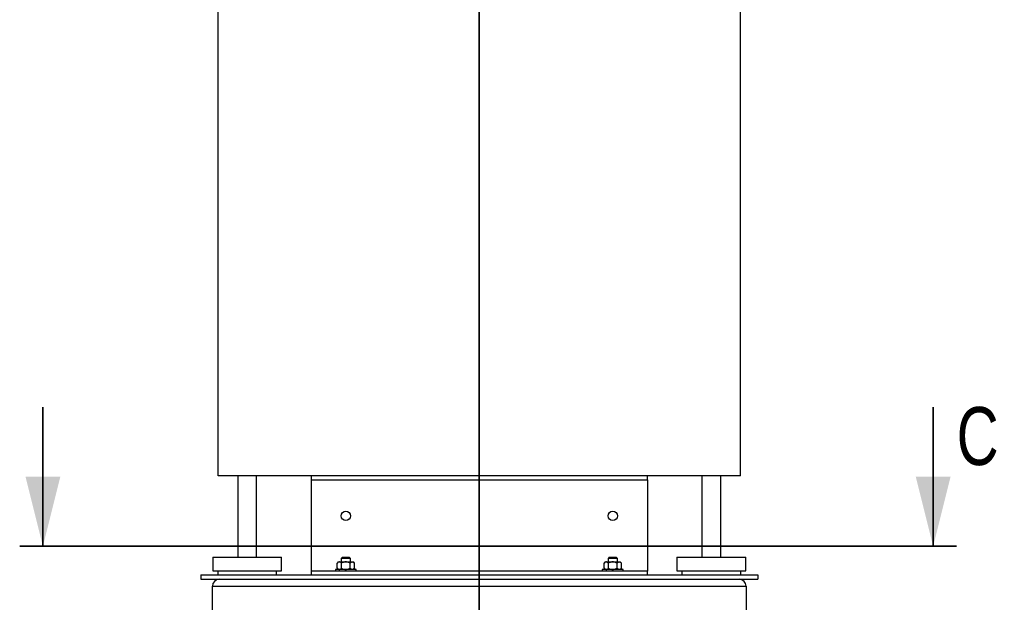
# Model space of a CAD drawing. Header units: millimetres. Extents: x -47 to 589, y 5 to 415.
# Tile 8 of 45: x 26 to 111, y 258 to 308. Entities that reach past the tile are written whole.
import ezdxf

# ---------------------------------------------------------------- set-up
doc = ezdxf.new("R2010")
doc.units = ezdxf.units.MM
doc.layers.add('TRAIT-FORT', color=4, linetype='Continuous', lineweight=25)
doc.styles.add('SLDTEXTSTYLE0', font='TXT', dxfattribs={"width": 0.75})

msp = doc.modelspace()

# ---------------------------------------------------------------- linework, layer by layer
at = {"lineweight": 35}
for p, q in [((65.920976, 391.42549), (65.920976, 213.098013)), ((28.319546, 274.500441), (28.319546, 262.500441)), ((105.030681, 274.500441), (105.030681, 262.500441)), ((107.030681, 262.500441), (26.319546, 262.500441))]:
    msp.add_line(p, q, dxfattribs=at)
for points in [[(28.319546, 262.500441), (29.819546, 268.500441), (26.819546, 268.500441)], [(105.030681, 262.500441), (106.530681, 268.500441), (103.530681, 268.500441)]]:
    msp.add_solid(points, dxfattribs=at)
at = {"layer": 'TRAIT-FORT', "lineweight": 25}
for p, q in [((43.416399, 268.580075), (43.416399, 383.774089)), ((88.420976, 268.580075), (88.420976, 383.774089)), ((88.420976, 268.580075), (43.416399, 268.580075)), ((45.107078, 268.580075), (45.107078, 261.565931)), ((46.725719, 261.565931), (46.725719, 268.580075)), ((51.420976, 268.580075), (51.420976, 268.214246)), ((51.420976, 268.214246), (80.420976, 268.214246)), ((51.420976, 268.214246), (51.420976, 260.355196)), ((80.420976, 268.214246), (80.420976, 268.580075)), ((80.420976, 268.214246), (80.420976, 260.355196)), ((85.111656, 268.580075), (85.111656, 261.565931)), ((86.730296, 261.565931), (86.730296, 268.580075)), ((42.948882, 261.565931), (42.948882, 260.378913)), ((42.948882, 261.565931), (48.883915, 261.565931)), ((48.883915, 260.378913), (48.883915, 261.565931)), ((54.120976, 261.555196), (54.020976, 261.455196)), ((54.020976, 261.455196), (54.020976, 261.155196)), ((54.820976, 261.455196), (54.020976, 261.455196)), ((54.120976, 261.555196), (54.720976, 261.555196)), ((54.820976, 261.455196), (54.720976, 261.555196)), ((54.820976, 261.155196), (54.820976, 261.455196)), ((77.120976, 261.555196), (77.020976, 261.455196)), ((77.020976, 261.455196), (77.020976, 261.155196)), ((77.820976, 261.455196), (77.020976, 261.455196)), ((77.120976, 261.555196), (77.720976, 261.555196)), ((77.820976, 261.455196), (77.720976, 261.555196)), ((77.820976, 261.155196), (77.820976, 261.455196)), ((82.95346, 261.565931), (82.95346, 260.378913)), ((82.95346, 261.565931), (88.888493, 261.565931)), ((88.888493, 260.378913), (88.888493, 261.565931)), ((53.520976, 260.505196), (53.520976, 260.355196)), ((55.320976, 260.505196), (53.520976, 260.505196)), ((53.770976, 261.155196), (53.670421, 261.054641)), ((53.670421, 260.605752), (53.670421, 261.054641)), ((53.670421, 260.605752), (53.770976, 260.505196)), ((53.770976, 261.155196), (53.85806, 261.155196)), ((53.85806, 261.155196), (54.420976, 261.155196)), ((54.045699, 260.605752), (54.045699, 261.054641)), ((54.420976, 261.155196), (54.983893, 261.155196)), ((54.796254, 260.605752), (54.796254, 261.054641)), ((54.983893, 261.155196), (55.070976, 261.155196)), ((55.171532, 261.054641), (55.070976, 261.155196)), ((55.070976, 260.505196), (55.171532, 260.605752)), ((55.171532, 260.605752), (55.171532, 261.054641)), ((55.320976, 260.355196), (55.320976, 260.505196)), ((76.520976, 260.505196), (76.520976, 260.355196)), ((78.320976, 260.505196), (76.520976, 260.505196)), ((76.770976, 261.155196), (76.670421, 261.054641)), ((76.670421, 260.605752), (76.670421, 261.054641)), ((76.670421, 260.605752), (76.770976, 260.505196)), ((76.770976, 261.155196), (76.85806, 261.155196)), ((76.85806, 261.155196), (77.420976, 261.155196)), ((77.045699, 260.605752), (77.045699, 261.054641)), ((77.420976, 261.155196), (77.983893, 261.155196)), ((77.796254, 260.605752), (77.796254, 261.054641)), ((77.983893, 261.155196), (78.070976, 261.155196)), ((78.171532, 261.054641), (78.070976, 261.155196)), ((78.070976, 260.505196), (78.171532, 260.605752)), ((78.171532, 260.605752), (78.171532, 261.054641)), ((78.320976, 260.355196), (78.320976, 260.505196)), ((41.920976, 260.055196), (41.920976, 259.655196)), ((41.920976, 260.055196), (89.920976, 260.055196)), ((41.920976, 259.655196), (89.920976, 259.655196)), ((42.948882, 260.378913), (48.883915, 260.378913)), ((43.380505, 260.378913), (43.380505, 260.055196)), ((48.452292, 260.055196), (48.452292, 260.378913)), ((80.420976, 260.355196), (51.420976, 260.355196)), ((51.420976, 260.355196), (51.420976, 260.055196)), ((80.420976, 260.055196), (80.420976, 260.355196)), ((82.95346, 260.378913), (88.888493, 260.378913)), ((83.385083, 260.378913), (83.385083, 260.055196)), ((88.456869, 260.055196), (88.456869, 260.378913)), ((89.920976, 260.055196), (89.920976, 259.655196)), ((42.920976, 254.255196), (42.920976, 259.055196)), ((42.920976, 259.055196), (88.920976, 259.055196)), ((88.920976, 259.055196), (88.920976, 254.255196))]:
    msp.add_line(p, q, dxfattribs=at)
for centre in [(54.420976, 265.122531), (77.420976, 265.122531)]:
    msp.add_circle(centre, 0.4, dxfattribs=at)
for centre, start, end in [((43.520976, 259.055196), 90, 180), ((88.320976, 259.055196), 0, 90)]:
    msp.add_arc(centre, 0.6, start, end, dxfattribs=at)
for points, knots in [([(53.85806, 261.155196), (53.841743, 261.153762), (53.808771, 261.150865), (53.760777, 261.128456), (53.71437, 261.096457), (53.685115, 261.068622), (53.670421, 261.054641)], [0, 0, 0, 0, 0.249574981, 0.504358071, 0.751043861, 1, 1, 1, 1]), ([(53.670421, 260.605752), (53.696124, 260.582109), (53.735053, 260.546301), (53.7908, 260.517357), (53.82762, 260.50652), (53.850198, 260.505538), (53.85806, 260.505196)], [0, 0, 0, 0, 0.432041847, 0.654343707, 0.879645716, 1, 1, 1, 1]), ([(54.045699, 261.054641), (54.020009, 261.078216), (53.967751, 261.126172), (53.906838, 261.150792), (53.869855, 261.154948), (53.861993, 261.155113), (53.85806, 261.155196)], [0, 0, 0, 0, 0.432374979, 0.879533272, 0.939727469, 1, 1, 1, 1]), ([(53.85806, 260.505196), (53.874376, 260.50663), (53.907349, 260.509528), (53.955343, 260.531936), (54.001749, 260.563935), (54.031004, 260.59177), (54.045699, 260.605752)], [0, 0, 0, 0, 0.249574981, 0.504358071, 0.751043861, 1, 1, 1, 1]), ([(54.420976, 261.155196), (54.414894, 261.155142), (54.363129, 261.154682), (54.264231, 261.140778), (54.145337, 261.102012), (54.074137, 261.068161), (54.045699, 261.054641)], [0, 0, 0, 0, 0.046579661, 0.396458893, 0.758936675, 1, 1, 1, 1]), ([(54.045699, 260.605752), (54.074138, 260.59223), (54.143971, 260.559027), (54.26272, 260.520007), (54.361617, 260.505724), (54.414894, 260.50525), (54.420976, 260.505196)], [0, 0, 0, 0, 0.241067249, 0.591951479, 0.953419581, 1, 1, 1, 1]), ([(54.796254, 261.054641), (54.752345, 261.074903), (54.671578, 261.112172), (54.544991, 261.14803), (54.462682, 261.152786), (54.420976, 261.155196)], [0, 0, 0, 0, 0.370155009, 0.680862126, 1, 1, 1, 1]), ([(54.420976, 260.505196), (54.461503, 260.507478), (54.543808, 260.512113), (54.670512, 260.547729), (54.752346, 260.58549), (54.796254, 260.605752)], [0, 0, 0, 0, 0.310135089, 0.629848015, 1, 1, 1, 1]), ([(54.796254, 261.054641), (54.821957, 261.078284), (54.860886, 261.114091), (54.916633, 261.143036), (54.953453, 261.153872), (54.976031, 261.154854), (54.983893, 261.155196)], [0, 0, 0, 0, 0.432041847, 0.654343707, 0.879645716, 1, 1, 1, 1]), ([(54.983893, 260.505196), (54.967576, 260.50663), (54.934604, 260.509528), (54.88661, 260.531936), (54.840203, 260.563935), (54.810948, 260.59177), (54.796254, 260.605752)], [0, 0, 0, 0, 0.249574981, 0.504358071, 0.751043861, 1, 1, 1, 1]), ([(54.983893, 261.155196), (55.000209, 261.153762), (55.033182, 261.150865), (55.081176, 261.128456), (55.127582, 261.096457), (55.156837, 261.068622), (55.171532, 261.054641)], [0, 0, 0, 0, 0.249574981, 0.504358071, 0.751043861, 1, 1, 1, 1]), ([(55.171532, 260.605752), (55.145828, 260.582109), (55.106899, 260.546301), (55.051152, 260.517357), (55.014332, 260.50652), (54.991754, 260.505538), (54.983893, 260.505196)], [0, 0, 0, 0, 0.432041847, 0.654343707, 0.879645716, 1, 1, 1, 1]), ([(76.85806, 261.155196), (76.841743, 261.153762), (76.808771, 261.150865), (76.760777, 261.128456), (76.71437, 261.096457), (76.685115, 261.068622), (76.670421, 261.054641)], [0, 0, 0, 0, 0.249574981, 0.504358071, 0.751043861, 1, 1, 1, 1]), ([(76.670421, 260.605752), (76.696124, 260.582109), (76.735053, 260.546301), (76.7908, 260.517357), (76.82762, 260.50652), (76.850198, 260.505538), (76.85806, 260.505196)], [0, 0, 0, 0, 0.432041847, 0.654343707, 0.879645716, 1, 1, 1, 1]), ([(77.045699, 261.054641), (77.020009, 261.078216), (76.967751, 261.126172), (76.906838, 261.150792), (76.869855, 261.154948), (76.861993, 261.155113), (76.85806, 261.155196)], [0, 0, 0, 0, 0.432374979, 0.879533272, 0.939727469, 1, 1, 1, 1]), ([(76.85806, 260.505196), (76.874376, 260.50663), (76.907349, 260.509528), (76.955343, 260.531936), (77.001749, 260.563935), (77.031004, 260.59177), (77.045699, 260.605752)], [0, 0, 0, 0, 0.249574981, 0.504358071, 0.751043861, 1, 1, 1, 1]), ([(77.420976, 261.155196), (77.414894, 261.155142), (77.363129, 261.154682), (77.264231, 261.140778), (77.145337, 261.102012), (77.074137, 261.068161), (77.045699, 261.054641)], [0, 0, 0, 0, 0.046579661, 0.396458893, 0.758936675, 1, 1, 1, 1]), ([(77.045699, 260.605752), (77.074138, 260.59223), (77.143971, 260.559027), (77.26272, 260.520007), (77.361617, 260.505724), (77.414894, 260.50525), (77.420976, 260.505196)], [0, 0, 0, 0, 0.241067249, 0.591951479, 0.953419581, 1, 1, 1, 1]), ([(77.796254, 261.054641), (77.752345, 261.074903), (77.671578, 261.112172), (77.544991, 261.14803), (77.462682, 261.152786), (77.420976, 261.155196)], [0, 0, 0, 0, 0.370155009, 0.680862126, 1, 1, 1, 1]), ([(77.420976, 260.505196), (77.461503, 260.507478), (77.543808, 260.512113), (77.670512, 260.547729), (77.752346, 260.58549), (77.796254, 260.605752)], [0, 0, 0, 0, 0.310135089, 0.629848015, 1, 1, 1, 1]), ([(77.796254, 261.054641), (77.821957, 261.078284), (77.860886, 261.114091), (77.916633, 261.143036), (77.953453, 261.153872), (77.976031, 261.154854), (77.983893, 261.155196)], [0, 0, 0, 0, 0.432041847, 0.654343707, 0.879645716, 1, 1, 1, 1]), ([(77.983893, 260.505196), (77.967576, 260.50663), (77.934604, 260.509528), (77.88661, 260.531936), (77.840203, 260.563935), (77.810948, 260.59177), (77.796254, 260.605752)], [0, 0, 0, 0, 0.249574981, 0.504358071, 0.751043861, 1, 1, 1, 1]), ([(77.983893, 261.155196), (78.000209, 261.153762), (78.033182, 261.150865), (78.081176, 261.128456), (78.127582, 261.096457), (78.156837, 261.068622), (78.171532, 261.054641)], [0, 0, 0, 0, 0.249574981, 0.504358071, 0.751043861, 1, 1, 1, 1]), ([(78.171532, 260.605752), (78.145828, 260.582109), (78.106899, 260.546301), (78.051152, 260.517357), (78.014332, 260.50652), (77.991754, 260.505538), (77.983893, 260.505196)], [0, 0, 0, 0, 0.432041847, 0.654343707, 0.879645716, 1, 1, 1, 1])]:
    msp.add_open_spline(points, degree=3, knots=knots, dxfattribs=at)

# ---------------------------------------------------------------- texts
at = {"insert": (107.054344, 274.500441), "char_height": 5, "attachment_point": 1, "style": 'SLDTEXTSTYLE0'}
msp.add_mtext('C', dxfattribs=at)

doc.saveas('drawing.dxf')
